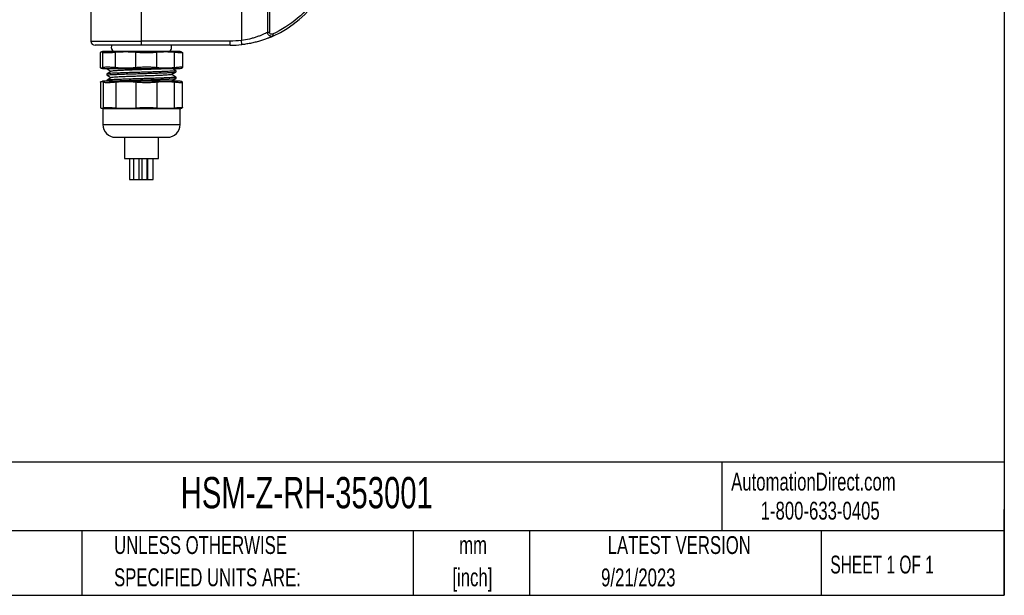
# Model space of a CAD drawing. Header units: millimetres. Extents: x 13 to 546, y 13 to 419.
# Tile 4 of 16: x 313 to 546, y 13 to 149. Entities that reach past the tile are written whole.
import ezdxf

# ---------------------------------------------------------------- set-up
doc = ezdxf.new("R2010")
doc.units = ezdxf.units.MM
doc.header["$LTSCALE"] = 2
doc.layers.add('TEXT', color=140, linetype='Continuous', lineweight=25)
doc.styles.add('SLDTEXTSTYLE0', font='TXT', dxfattribs={"width": 0.7})
doc.styles.add('SLDTEXTSTYLE1', font='TXT', dxfattribs={"width": 0.65})

msp = doc.modelspace()

# ---------------------------------------------------------------- linework, layer by layer
for p, q in [((371.574, 157.168), (371.574, 146.097)), ((372.016, 157.168), (372.016, 146.097)), ((329.707, 151.627), (329.707, 144.027)), ((341.707, 144.027), (341.707, 151.627)), ((365.383, 151.784), (365.383, 144.177)), ((372.016, 146.097), (371.574, 146.097)), ((372.782, 145.694), (372.988, 145.239)), ((329.707, 144.027), (341.707, 144.027)), ((362.707, 144.027), (341.707, 144.027)), ((341.707, 143.027), (341.707, 144.027)), ((362.707, 143.027), (341.707, 143.027)), ((362.707, 143.027), (362.707, 144.027)), ((365.494, 143.183), (365.383, 144.177)), ((331.927, 141.297), (331.927, 137.758)), ((331.964, 141.34), (331.937, 141.297)), ((331.964, 137.714), (331.964, 141.34)), ((350.903, 141.527), (332.511, 141.527)), ((332.589, 137.714), (332.589, 141.34)), ((335.592, 137.714), (335.592, 141.34)), ((340.372, 137.714), (340.372, 141.34)), ((345.335, 137.714), (345.335, 141.34)), ((349.49, 141.34), (349.49, 137.714)), ((351.277, 141.407), (351.451, 141.34)), ((351.487, 137.758), (351.487, 141.297)), ((331.964, 137.714), (331.937, 137.758)), ((351.277, 137.647), (351.451, 137.714)), ((332.511, 137.527), (350.903, 137.527)), ((333.507, 137.527), (333.507, 137.48)), ((333.507, 136.249), (333.507, 135.96)), ((349.907, 136.72), (349.907, 137.009)), ((349.907, 135.2), (349.907, 135.489)), ((331.98, 134.31), (331.98, 128.244)), ((332.017, 134.358), (332.017, 128.197)), ((350.857, 134.527), (332.557, 134.527)), ((332.635, 134.358), (332.635, 128.197)), ((333.507, 134.729), (333.507, 134.527)), ((333.52, 134.426), (333.531, 134.42)), ((335.638, 134.358), (335.638, 128.197)), ((340.365, 134.358), (340.365, 128.197)), ((345.328, 134.358), (345.328, 128.197)), ((348.953, 134.527), (348.854, 134.585)), ((349.437, 134.358), (349.437, 128.197)), ((351.398, 134.358), (351.226, 134.414)), ((351.434, 128.244), (351.434, 134.31)), ((332.557, 128.027), (332.557, 124.227)), ((332.557, 128.027), (350.857, 128.027)), ((350.857, 124.227), (350.857, 128.027)), ((351.398, 128.197), (351.226, 128.14)), ((332.557, 124.227), (350.857, 124.227)), ((337.707, 121.227), (337.707, 116.227)), ((345.707, 116.227), (345.707, 121.227)), ((337.707, 116.227), (345.707, 116.227)), ((338.849, 116.227), (338.849, 111.227)), ((339.857, 116.227), (339.857, 111.227)), ((341.157, 111.227), (341.157, 116.227)), ((341.769, 116.227), (341.769, 111.227)), ((343.069, 111.227), (343.069, 116.227)), ((343.145, 116.227), (343.145, 111.227)), ((344.445, 111.227), (344.445, 116.227)), ((338.849, 111.227), (339.857, 111.227)), ((339.857, 111.227), (341.157, 111.227)), ((341.157, 111.227), (341.769, 111.227)), ((341.769, 111.227), (343.069, 111.227)), ((343.069, 111.227), (343.145, 111.227)), ((343.145, 111.227), (344.445, 111.227))]:
    msp.add_line(p, q)
for centre, radius, start, end in [((362.707, 168.027), 25, 294.28127, 0), ((330.707, 144.027), 1, 180, 270), ((335.557, 142.527), 1, 149.31685, 270), ((347.857, 142.527), 1, 270, 30), ((362.707, 168.027), 25, 270, 276.40046), ((336.319, 127.018), 15, 104.70489, 106.20311), ((347.096, 127.018), 15, 73.79693, 75.29511), ((336.319, 152.036), 15, 253.79693, 255.29511), ((347.096, 152.036), 15, 284.70489, 286.20311), ((333.507, 129.618), 5, 100.95496, 103.21801), ((349.907, 129.618), 5, 74.61834, 79.04504), ((349.907, 132.936), 5, 280.95496, 285.35718), ((335.557, 124.227), 3, 180, 270), ((347.857, 124.227), 3, 270, 0)]:
    msp.add_arc(centre, radius, start, end)
for points, knots in [([(387.207, 168.027), (387.207, 163.311), (385.846, 158.695), (380.729, 150.773), (377.081, 147.634), (372.782, 145.694)], [0, 0, 0, 0, 0.5, 0.5, 1, 1, 1, 1]), ([(371.574, 146.097), (371.425, 146.022), (371.257, 145.939), (370.889, 145.765), (370.69, 145.674), (370.261, 145.488), (370.031, 145.394), (369.541, 145.204), (369.282, 145.109), (368.746, 144.927), (368.468, 144.84), (367.887, 144.672), (367.585, 144.593), (366.665, 144.376), (366.034, 144.26), (365.383, 144.177)], [0, 0, 0, 0, 0.125, 0.125, 0.25, 0.25, 0.375, 0.375, 0.5, 0.5, 0.625, 0.625, 0.75, 0.75, 1, 1, 1, 1]), ([(372.988, 145.239), (372.944, 145.219), (372.856, 145.18), (372.713, 145.117), (372.562, 145.051), (372.402, 144.983), (372.232, 144.913), (372.054, 144.84), (371.867, 144.765), (371.481, 144.615), (370.851, 144.384), (369.912, 144.08), (368.889, 143.795), (367.979, 143.584), (367.228, 143.437), (366.655, 143.339), (366.077, 143.252), (365.688, 143.206), (365.494, 143.183)], [0, 0, 0, 0, 0.0309276, 0.0618862, 0.0929167, 0.1240593, 0.1553539, 0.18684, 0.2185563, 0.2505404, 0.375001, 0.5004704, 0.6255736, 0.7503764, 0.813193, 0.8755549, 0.9377328, 1, 1, 1, 1]), ([(372.988, 145.239), (372.965, 145.229), (372.911, 145.206), (372.812, 145.176), (372.679, 145.151), (372.488, 145.144), (372.271, 145.185), (372.046, 145.287), (371.859, 145.433), (371.724, 145.606), (371.64, 145.775), (371.59, 145.932), (371.579, 146.042), (371.574, 146.097)], [0, 0, 0, 0, 0.0379522, 0.09128, 0.1615287, 0.2502568, 0.3893653, 0.4998419, 0.6289813, 0.7499009, 0.8317309, 0.9156351, 1, 1, 1, 1]), ([(372.782, 145.694), (372.703, 145.659), (372.619, 145.64), (372.446, 145.637), (372.36, 145.653), (372.205, 145.726), (372.136, 145.783), (372.041, 145.926), (372.016, 146.011), (372.016, 146.097)], [0, 0, 0, 0, 0.25, 0.25, 0.5, 0.5, 0.75, 0.75, 1, 1, 1, 1]), ([(341.707, 143.027), (341.595, 143.027), (341.371, 143.027), (341.036, 143.027), (340.702, 143.027), (340.369, 143.027), (340.036, 143.027), (339.465, 143.027), (338.663, 143.027), (337.638, 143.027), (336.638, 143.027), (335.345, 143.027), (333.873, 143.027), (332.679, 143.027), (331.923, 143.027), (331.468, 143.027), (331.119, 143.027), (330.904, 143.027), (330.782, 143.027), (330.719, 143.027), (330.711, 143.027), (330.707, 143.027)], [0, 0, 0, 0, 0.0194537, 0.0388729, 0.0582757, 0.0776802, 0.0971045, 0.1165667, 0.178315, 0.2400936, 0.3044161, 0.3687691, 0.5000067, 0.6312443, 0.6955668, 0.7599198, 0.821668, 0.8834467, 0.9223152, 0.9611179, 1, 1, 1, 1]), ([(332.589, 141.34), (332.485, 141.411), (332.381, 141.444), (332.172, 141.444), (332.068, 141.411), (331.964, 141.34)], [0, 0, 0, 0, 0.5, 0.5, 1, 1, 1, 1]), ([(335.592, 141.34), (335.188, 141.304), (334.814, 141.276), (334.297, 141.247), (334.132, 141.239), (333.828, 141.23), (333.686, 141.227), (333.294, 141.227), (333.076, 141.237), (332.833, 141.266), (332.765, 141.278), (332.656, 141.306), (332.615, 141.322), (332.589, 141.34)], [0, 0, 0, 0, 0.25, 0.25, 0.375, 0.375, 0.5, 0.5, 0.75, 0.75, 0.875, 0.875, 1, 1, 1, 1]), ([(340.372, 141.34), (339.576, 141.411), (338.78, 141.444), (337.184, 141.444), (336.387, 141.411), (335.592, 141.34)], [0, 0, 0, 0, 0.5, 0.5, 1, 1, 1, 1]), ([(345.335, 141.34), (344.984, 141.304), (344.606, 141.276), (343.997, 141.247), (343.787, 141.239), (343.365, 141.23), (343.151, 141.227), (342.504, 141.227), (342.059, 141.237), (341.414, 141.266), (341.202, 141.278), (340.782, 141.306), (340.573, 141.322), (340.372, 141.34)], [0, 0, 0, 0, 0.25, 0.25, 0.375, 0.375, 0.5, 0.5, 0.75, 0.75, 0.875, 0.875, 1, 1, 1, 1]), ([(349.49, 141.34), (348.799, 141.411), (348.106, 141.444), (346.72, 141.444), (346.026, 141.411), (345.335, 141.34)], [0, 0, 0, 0, 0.5, 0.5, 1, 1, 1, 1]), ([(351.477, 141.297), (351.48, 141.293), (351.497, 141.27), (351.401, 141.24), (351.158, 141.222), (350.75, 141.234), (350.24, 141.267), (349.768, 141.313), (349.49, 141.34)], [0, 0, 0, 0, 0.03388921, 0.19824967, 0.43475892, 0.59916181, 0.76356809, 1, 1, 1, 1]), ([(332.589, 137.714), (332.485, 137.643), (332.381, 137.61), (332.172, 137.61), (332.068, 137.643), (331.964, 137.714)], [0, 0, 0, 0, 0.5, 0.5, 1, 1, 1, 1]), ([(335.592, 137.714), (335.188, 137.75), (334.814, 137.779), (334.297, 137.808), (334.132, 137.815), (333.828, 137.825), (333.686, 137.827), (333.294, 137.827), (333.076, 137.817), (332.833, 137.788), (332.765, 137.777), (332.656, 137.749), (332.615, 137.732), (332.589, 137.714)], [0, 0, 0, 0, 0.25, 0.25, 0.375, 0.375, 0.5, 0.5, 0.75, 0.75, 0.875, 0.875, 1, 1, 1, 1]), ([(340.372, 137.714), (339.576, 137.643), (338.78, 137.61), (337.184, 137.61), (336.387, 137.643), (335.592, 137.714)], [0, 0, 0, 0, 0.5, 0.5, 1, 1, 1, 1]), ([(345.335, 137.714), (344.984, 137.75), (344.606, 137.779), (343.997, 137.808), (343.787, 137.815), (343.365, 137.825), (343.151, 137.827), (342.504, 137.827), (342.059, 137.817), (341.414, 137.788), (341.202, 137.777), (340.782, 137.749), (340.573, 137.732), (340.372, 137.714)], [0, 0, 0, 0, 0.25, 0.25, 0.375, 0.375, 0.5, 0.5, 0.75, 0.75, 0.875, 0.875, 1, 1, 1, 1]), ([(349.49, 137.714), (348.799, 137.643), (348.106, 137.61), (346.72, 137.61), (346.026, 137.643), (345.335, 137.714)], [0, 0, 0, 0, 0.5, 0.5, 1, 1, 1, 1]), ([(351.477, 137.758), (351.48, 137.761), (351.497, 137.784), (351.401, 137.814), (351.158, 137.832), (350.75, 137.82), (350.24, 137.787), (349.768, 137.741), (349.49, 137.714)], [0, 0, 0, 0, 0.0338892, 0.1982497, 0.4347589, 0.5991618, 0.7635681, 1, 1, 1, 1]), ([(349.9, 137.009), (349.902, 137.008), (349.941, 136.993), (349.797, 136.964), (349.451, 136.924), (348.864, 136.885), (348.074, 136.844), (347.11, 136.802), (345.983, 136.76), (344.745, 136.721), (343.409, 136.681), (342.038, 136.639), (340.644, 136.597), (339.46, 136.561), (338.326, 136.527), (337.255, 136.492), (336.158, 136.451), (335.211, 136.409), (334.454, 136.367), (333.902, 136.329), (333.565, 136.289), (333.53, 136.262), (333.514, 136.249)], [0, 0, 0, 0, 0.0035018, 0.0579836, 0.1109336, 0.1654194, 0.218366, 0.2728479, 0.325797, 0.3802818, 0.4332284, 0.4877105, 0.5406571, 0.595139, 0.6282746, 0.6812187, 0.7356981, 0.7886422, 0.8431213, 0.8960704, 0.9505552, 1, 1, 1, 1]), ([(349.9, 135.489), (349.902, 135.488), (349.941, 135.473), (349.797, 135.444), (349.451, 135.404), (348.864, 135.365), (348.074, 135.324), (347.11, 135.282), (345.983, 135.24), (344.745, 135.201), (343.409, 135.161), (342.038, 135.119), (340.644, 135.077), (339.46, 135.041), (338.326, 135.007), (337.255, 134.972), (336.158, 134.931), (335.211, 134.889), (334.454, 134.847), (333.902, 134.809), (333.565, 134.769), (333.53, 134.742), (333.514, 134.729)], [0, 0, 0, 0, 0.00350177, 0.05798358, 0.11093359, 0.16541939, 0.21836597, 0.27284786, 0.32579701, 0.3802818, 0.4332284, 0.48771051, 0.5406571, 0.59513896, 0.62827461, 0.68121872, 0.73569811, 0.78864216, 0.84312125, 0.89607039, 0.95055519, 1, 1, 1, 1]), ([(334.584, 136.879), (334.406, 136.776), (334.051, 136.57), (333.695, 136.364), (333.517, 136.261)], [0, 0, 0, 0, 0.499956, 1, 1, 1, 1]), ([(333.517, 135.948), (333.695, 135.845), (334.043, 135.644), (334.391, 135.443), (334.56, 135.345)], [0, 0, 0, 0, 0.5117054, 1, 1, 1, 1]), ([(333.518, 137.467), (333.696, 137.364), (334.043, 137.164), (334.391, 136.963), (334.56, 136.865)], [0, 0, 0, 0, 0.5123079, 1, 1, 1, 1]), ([(333.532, 135.96), (333.525, 135.964), (333.494, 135.982), (333.676, 136.014), (334.075, 136.054), (334.713, 136.093), (335.538, 136.135), (336.548, 136.177), (337.554, 136.213), (338.638, 136.247), (339.788, 136.282), (341.155, 136.323), (342.55, 136.366), (343.908, 136.407), (345.216, 136.446), (346.413, 136.486), (347.487, 136.528), (348.386, 136.57), (349.106, 136.611), (349.602, 136.649), (349.877, 136.687), (349.881, 136.71), (349.882, 136.72)], [0, 0, 0, 0, 0.016303, 0.0692521, 0.1237369, 0.1766835, 0.2311656, 0.2841122, 0.3385941, 0.3717297, 0.4246738, 0.4791532, 0.5320973, 0.5865764, 0.6395255, 0.6940103, 0.7469569, 0.8014387, 0.8543887, 0.9088745, 0.9618211, 1, 1, 1, 1]), ([(334.588, 135.361), (334.41, 135.258), (334.054, 135.052), (333.698, 134.846), (333.52, 134.743)], [0, 0, 0, 0, 0.4999563, 1, 1, 1, 1]), ([(348.793, 136.089), (348.793, 136.084), (348.795, 136.061), (348.473, 136.022), (347.839, 135.973), (346.903, 135.92), (345.734, 135.867), (344.389, 135.817), (342.925, 135.767), (341.397, 135.714), (339.887, 135.661), (338.464, 135.612), (337.184, 135.561), (336.1, 135.508), (335.285, 135.456), (334.75, 135.409), (334.651, 135.376), (334.605, 135.361)], [0, 0, 0, 0, 0.0205571, 0.0911332, 0.1606693, 0.2317728, 0.3031282, 0.3731191, 0.4431099, 0.5144654, 0.5855689, 0.655105, 0.7256811, 0.797134, 0.867834, 0.9373195, 1, 1, 1, 1]), ([(348.27, 137.527), (348.223, 137.523), (347.972, 137.503), (347.366, 137.465), (346.3, 137.412), (345.028, 137.359), (343.612, 137.311), (342.106, 137.259), (340.576, 137.205), (339.105, 137.154), (337.752, 137.105), (336.573, 137.052), (335.621, 136.999), (334.968, 136.95), (334.628, 136.91), (334.624, 136.885), (334.623, 136.879)], [0, 0, 0, 0, 0.0179457, 0.0970638, 0.1773051, 0.2568407, 0.3348548, 0.414509, 0.4947284, 0.573687, 0.6519854, 0.7320082, 0.8120311, 0.8903294, 0.9692881, 1, 1, 1, 1]), ([(348.826, 136.089), (349.004, 136.192), (349.36, 136.397), (349.716, 136.603), (349.894, 136.706)], [0, 0, 0, 0, 0.4999597, 1, 1, 1, 1]), ([(349.896, 135.502), (349.718, 135.605), (349.37, 135.806), (349.023, 136.007), (348.854, 136.105)], [0, 0, 0, 0, 0.512636, 1, 1, 1, 1]), ([(349.898, 137.021), (349.72, 137.124), (349.423, 137.296), (349.125, 137.468), (349.005, 137.537)], [0, 0, 0, 0, 0.5977416, 1, 1, 1, 1]), ([(331.997, 134.31), (331.992, 134.318), (331.983, 134.332), (332.007, 134.35), (332.017, 134.358)], [0, 0, 0, 0, 0.5777973, 1, 1, 1, 1]), ([(332.017, 134.358), (332.119, 134.433), (332.223, 134.459), (332.429, 134.459), (332.532, 134.433), (332.635, 134.358)], [0, 0, 0, 0, 0.5, 0.5, 1, 1, 1, 1]), ([(332.635, 134.358), (332.688, 134.319), (332.796, 134.286), (333.04, 134.251), (333.136, 134.242), (333.35, 134.23), (333.469, 134.227), (333.861, 134.227), (334.172, 134.24), (334.857, 134.286), (335.234, 134.319), (335.638, 134.358)], [0, 0, 0, 0, 0.25, 0.25, 0.375, 0.375, 0.5, 0.5, 0.75, 0.75, 1, 1, 1, 1]), ([(334.047, 134.527), (334.07, 134.529), (334.224, 134.545), (334.725, 134.573), (335.535, 134.615), (336.549, 134.657), (337.554, 134.693), (338.638, 134.727), (339.788, 134.762), (341.155, 134.803), (342.55, 134.846), (343.908, 134.887), (345.216, 134.926), (346.413, 134.966), (347.487, 135.008), (348.386, 135.05), (349.106, 135.091), (349.602, 135.129), (349.877, 135.167), (349.881, 135.19), (349.882, 135.2)], [0, 0, 0, 0, 0.0105387, 0.0703251, 0.1318454, 0.1916318, 0.2531517, 0.2905679, 0.3503515, 0.4118687, 0.4716522, 0.5331691, 0.5929584, 0.6544817, 0.714268, 0.775788, 0.8355782, 0.8971026, 0.956889, 1, 1, 1, 1]), ([(340.365, 134.358), (340.769, 134.319), (341.187, 134.286), (341.834, 134.251), (342.055, 134.242), (342.492, 134.23), (342.709, 134.227), (343.357, 134.227), (343.788, 134.24), (344.595, 134.286), (344.977, 134.319), (345.328, 134.358)], [0, 0, 0, 0, 0.25, 0.25, 0.375, 0.375, 0.5, 0.5, 0.75, 0.75, 1, 1, 1, 1]), ([(348.803, 134.571), (348.795, 134.557), (348.787, 134.542), (348.648, 134.528), (348.641, 134.527)], [0, 0, 0, 0, 0.9494794, 1, 1, 1, 1]), ([(348.83, 134.571), (349.008, 134.674), (349.364, 134.879), (349.72, 135.085), (349.898, 135.188)], [0, 0, 0, 0, 0.4999567, 1, 1, 1, 1]), ([(349.437, 134.358), (349.65, 134.334), (350.077, 134.288), (350.597, 134.242), (351.007, 134.223), (351.284, 134.233), (351.425, 134.265), (351.419, 134.298), (351.417, 134.31)], [0, 0, 0, 0, 0.1797911, 0.3595636, 0.539462, 0.7193583, 0.8973552, 1, 1, 1, 1]), ([(332.635, 128.197), (332.688, 128.235), (332.796, 128.268), (333.04, 128.303), (333.136, 128.312), (333.35, 128.324), (333.469, 128.327), (333.861, 128.327), (334.172, 128.315), (334.857, 128.269), (335.234, 128.235), (335.638, 128.197)], [0, 0, 0, 0, 0.25, 0.25, 0.375, 0.375, 0.5, 0.5, 0.75, 0.75, 1, 1, 1, 1]), ([(340.365, 128.197), (340.769, 128.235), (341.187, 128.268), (341.834, 128.303), (342.055, 128.312), (342.492, 128.324), (342.709, 128.327), (343.357, 128.327), (343.788, 128.315), (344.595, 128.269), (344.977, 128.235), (345.328, 128.197)], [0, 0, 0, 0, 0.25, 0.25, 0.375, 0.375, 0.5, 0.5, 0.75, 0.75, 1, 1, 1, 1]), ([(349.437, 128.197), (349.65, 128.22), (350.077, 128.266), (350.597, 128.313), (351.007, 128.332), (351.284, 128.321), (351.425, 128.289), (351.419, 128.256), (351.417, 128.244)], [0, 0, 0, 0, 0.1797911, 0.3595636, 0.539462, 0.7193583, 0.8973552, 1, 1, 1, 1]), ([(331.997, 128.244), (331.992, 128.236), (331.983, 128.222), (332.007, 128.204), (332.017, 128.197)], [0, 0, 0, 0, 0.5777973, 1, 1, 1, 1]), ([(332.017, 128.197), (332.119, 128.121), (332.223, 128.095), (332.429, 128.095), (332.532, 128.121), (332.635, 128.197)], [0, 0, 0, 0, 0.5, 0.5, 1, 1, 1, 1]), ([(335.602, 121.227), (335.667, 121.227), (335.801, 121.227), (336.278, 121.227), (336.974, 121.227), (337.886, 121.227), (338.783, 121.227), (339.552, 121.227), (340.326, 121.227), (341.299, 121.227), (342.451, 121.227), (343.578, 121.227), (344.676, 121.227), (345.702, 121.227), (346.582, 121.227), (347.146, 121.227), (347.479, 121.227), (347.719, 121.227), (347.866, 121.227), (347.84, 121.227), (347.834, 121.227)], [0, 0, 0, 0, 0.0605749, 0.1247782, 0.1916506, 0.2599422, 0.3282338, 0.3616988, 0.3951922, 0.4593955, 0.5199703, 0.5805452, 0.6447485, 0.711621, 0.7799126, 0.8482042, 0.8816692, 0.9151625, 0.9793658, 1, 1, 1, 1])]:
    msp.add_open_spline(points, degree=3, knots=knots)
for points in [[(365.383, 144.177), (364.494, 144.077), (363.602, 144.027), (362.707, 144.027)], [(335.638, 134.358), (336.426, 134.433), (338.001, 134.486), (339.577, 134.433), (340.365, 134.358)], [(345.328, 134.358), (346.013, 134.433), (347.383, 134.486), (348.752, 134.433), (349.437, 134.358)], [(351.422, 134.336), (351.416, 134.343), (351.408, 134.35), (351.398, 134.358)], [(335.638, 128.197), (336.426, 128.121), (338.001, 128.069), (339.577, 128.121), (340.365, 128.197)], [(345.328, 128.197), (346.013, 128.121), (347.383, 128.069), (348.752, 128.121), (349.437, 128.197)], [(351.422, 128.218), (351.416, 128.211), (351.408, 128.204), (351.398, 128.197)]]:
    msp.add_open_spline(points, degree=3)
at = {"layer": 'TEXT'}
for p, q in [((546.1, 419.1), (546.1, 12.7)), ((546.1, 44.252), (12.7, 44.252)), ((479.151, 44.252), (479.151, 27.94)), ((546.1, 12.7), (546.1, 33.02)), ((546.1, 27.94), (12.7, 27.94)), ((327.56, 27.94), (327.56, 12.7)), ((406.049, 27.94), (406.049, 12.7)), ((433.624, 27.94), (433.624, 12.7)), ((502.697, 27.94), (502.697, 12.7)), ((12.7, 12.7), (546.1, 12.7))]:
    msp.add_line(p, q, dxfattribs=at)

# ---------------------------------------------------------------- texts
for s, insert, char_height, attachment_point, style in [('AutomationDirect.com', (481.39, 41.753), 4.23333, 1, 'SLDTEXTSTYLE0'), ('HSM-Z-RH-353001', (351.004, 40.729), 7.40833, 1, 'SLDTEXTSTYLE0'), ('1-800-633-0405', (488.383, 34.874), 4.23333, 1, 'SLDTEXTSTYLE0'), ('UNLESS OTHERWISE', (335.216, 26.728), 4.23333, 1, 'SLDTEXTSTYLE0'), ('mm', (420.261, 26.723), 4.2333, 2, 'SLDTEXTSTYLE0'), ('LATEST VERSION', (469.104, 26.728), 4.23333, 2, 'SLDTEXTSTYLE0'), ('SHEET 1 OF 1', (504.883, 22.103), 4.23333, 1, 'SLDTEXTSTYLE1'), ('SPECIFIED UNITS ARE:', (335.216, 19.084), 4.23333, 1, 'SLDTEXTSTYLE0'), ('[inch]', (420.093, 19.078), 4.2333, 2, 'SLDTEXTSTYLE0'), ('9/21/2023', (459.403, 19.055), 4.2333, 2, 'SLDTEXTSTYLE0')]:
    msp.add_mtext(s, dxfattribs=dict(at, insert=insert, char_height=char_height, attachment_point=attachment_point, style=style))

doc.saveas('drawing.dxf')
